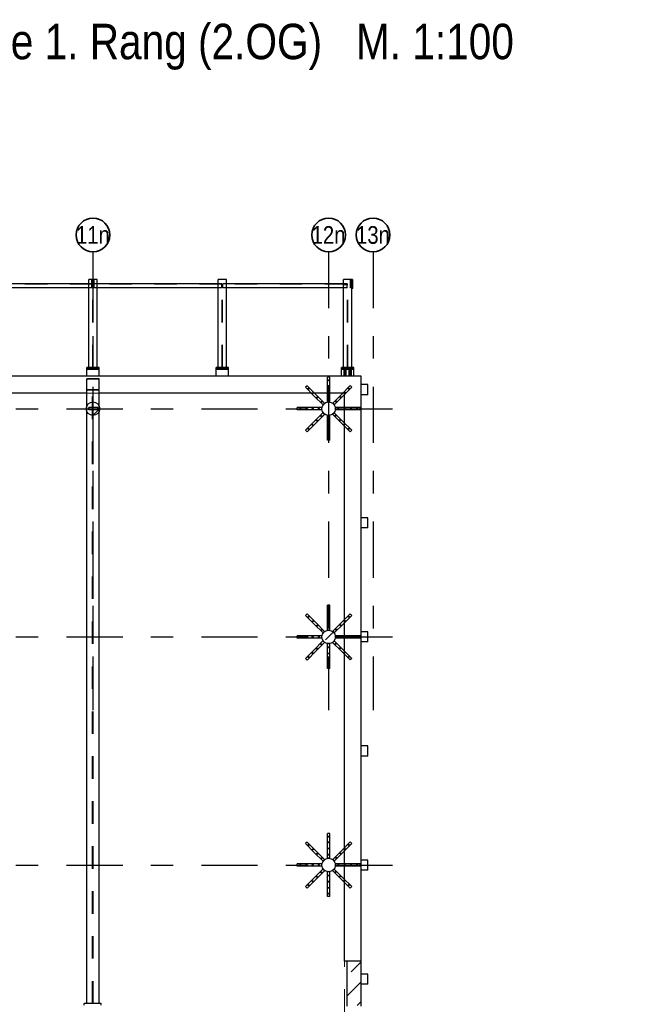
# Model space of a CAD drawing. Header units: millimetres. Extents: x -16 to 44.7, y 0 to 21.2.
# Tile 5 of 49: x -4.9 to -2.1, y 16.8 to 21.1. Entities that reach past the tile are written whole.
import ezdxf
from ezdxf.enums import TextEntityAlignment as Align

# ---------------------------------------------------------------- set-up
doc = ezdxf.new("R2010")
doc.units = ezdxf.units.MM
doc.linetypes.add('DASHDOTX2', pattern=[2, 1, -0.5, 0, -0.5])
doc.linetypes.add('HIDDEN', pattern=[0.375, 0.25, -0.125])
doc.layers.add('Achsen', color=7, linetype='Continuous', lineweight=20)
doc.styles.add('Arial Narrow', font='ARIALN.TTF')
pattern_1 = [(45, (0, 0), (-0.08838835, 0.08838835), [0.0625, -0.025]), (45, (-0.0442, 0.0442), (-0.08838835, 0.08838835), [])]

msp = doc.modelspace()

# ---------------------------------------------------------------- hatches: boundary and pattern name
at = {"lineweight": 13}
h = msp.add_hatch(dxfattribs=at)
h.set_pattern_fill('bB', color=6, scale=0.01, angle=45, style=0, pattern_type=2)
h.set_pattern_definition(pattern_1)
h.paths.add_polyline_path([(-4.538925, 19.413303), (-4.538935, 19.414076), (-4.538964, 19.414848), (-4.539014, 19.415619), (-4.539084, 19.416388), (-4.539173, 19.417155), (-4.539282, 19.41792), (-4.539411, 19.418682), (-4.539559, 19.41944), (-4.539727, 19.420194), (-4.539914, 19.420943), (-4.54012, 19.421688), (-4.540346, 19.422427), (-4.54059, 19.42316), (-4.540853, 19.423886), (-4.541135, 19.424605), (-4.541435, 19.425317), (-4.541754, 19.426021), (-4.54209, 19.426716), (-4.542444, 19.427403), (-4.542816, 19.42808), (-4.543205, 19.428747), (-4.543611, 19.429404), (-4.544034, 19.430051), (-4.544474, 19.430686), (-4.544929, 19.43131), (-4.545401, 19.431922), (-4.545888, 19.432521), (-4.546391, 19.433108), (-4.546908, 19.433682), (-4.54744, 19.434242), (-4.547986, 19.434788), (-4.548546, 19.43532), (-4.54912, 19.435837), (-4.549707, 19.43634), (-4.550306, 19.436827), (-4.550918, 19.437298), (-4.551542, 19.437754), (-4.552177, 19.438194), (-4.552824, 19.438617), (-4.553481, 19.439023), (-4.554148, 19.439412), (-4.554825, 19.439784), (-4.555512, 19.440138), (-4.556207, 19.440474), (-4.556911, 19.440793), (-4.557623, 19.441093), (-4.558342, 19.441375), (-4.559068, 19.441638), (-4.559801, 19.441882), (-4.56054, 19.442108), (-4.561284, 19.442314), (-4.562034, 19.442501), (-4.562788, 19.442669), (-4.563546, 19.442817), (-4.564308, 19.442946), (-4.565073, 19.443055), (-4.56584, 19.443144), (-4.566609, 19.443214), (-4.56738, 19.443264), (-4.568152, 19.443293), (-4.568925, 19.443303), (-4.569697, 19.443293), (-4.570469, 19.443264), (-4.57124, 19.443214), (-4.572009, 19.443144), (-4.572777, 19.443055), (-4.573541, 19.442946), (-4.574303, 19.442817), (-4.575061, 19.442669), (-4.575815, 19.442501), (-4.576565, 19.442314), (-4.577309, 19.442108), (-4.578048, 19.441882), (-4.578781, 19.441638), (-4.579507, 19.441375), (-4.580226, 19.441093), (-4.580938, 19.440793), (-4.581642, 19.440474), (-4.582337, 19.440138), (-4.583024, 19.439784), (-4.583701, 19.439412), (-4.584368, 19.439023), (-4.585025, 19.438617), (-4.585672, 19.438194), (-4.586307, 19.437754), (-4.586931, 19.437298), (-4.587543, 19.436827), (-4.588142, 19.43634), (-4.588729, 19.435837), (-4.589303, 19.43532), (-4.589863, 19.434788), (-4.590409, 19.434242), (-4.590941, 19.433682), (-4.591459, 19.433108), (-4.591961, 19.432521), (-4.592448, 19.431922), (-4.59292, 19.43131), (-4.593375, 19.430686), (-4.593815, 19.430051), (-4.594238, 19.429404), (-4.594644, 19.428747), (-4.595033, 19.42808), (-4.595405, 19.427403), (-4.595759, 19.426716), (-4.596096, 19.426021), (-4.596414, 19.425317), (-4.596714, 19.424605), (-4.596996, 19.423886), (-4.597259, 19.42316), (-4.597504, 19.422427), (-4.597729, 19.421688), (-4.597935, 19.420943), (-4.598123, 19.420194), (-4.59829, 19.41944), (-4.598439, 19.418682), (-4.598567, 19.41792), (-4.598676, 19.417155), (-4.598766, 19.416388), (-4.598835, 19.415619), (-4.598885, 19.414848), (-4.598915, 19.414076), (-4.598925, 19.413303), (-4.598915, 19.412531), (-4.598885, 19.411759), (-4.598835, 19.410988), (-4.598766, 19.410219), (-4.598676, 19.409451), (-4.598567, 19.408687), (-4.598439, 19.407925), (-4.59829, 19.407167), (-4.598123, 19.406413), (-4.597935, 19.405663), (-4.597729, 19.404919), (-4.597504, 19.40418), (-4.597259, 19.403447), (-4.596996, 19.402721), (-4.596714, 19.402001), (-4.596414, 19.40129), (-4.596096, 19.400586), (-4.595759, 19.39989), (-4.595405, 19.399204), (-4.595033, 19.398527), (-4.594644, 19.39786), (-4.594238, 19.397202), (-4.593815, 19.396556), (-4.593375, 19.395921), (-4.59292, 19.395297), (-4.592448, 19.394685), (-4.591961, 19.394086), (-4.591459, 19.393499), (-4.590941, 19.392925), (-4.590409, 19.392365), (-4.589863, 19.391819), (-4.589303, 19.391287), (-4.588729, 19.390769), (-4.588142, 19.390267), (-4.587543, 19.38978), (-4.586931, 19.389308), (-4.586307, 19.388852), (-4.585672, 19.388413), (-4.585025, 19.38799), (-4.584368, 19.387584), (-4.583701, 19.387195), (-4.583024, 19.386823), (-4.582337, 19.386469), (-4.581642, 19.386132), (-4.580938, 19.385814), (-4.580226, 19.385514), (-4.579507, 19.385232), (-4.578781, 19.384969), (-4.578048, 19.384724), (-4.577309, 19.384499), (-4.576565, 19.384292), (-4.575815, 19.384105), (-4.575061, 19.383938), (-4.574303, 19.383789), (-4.573541, 19.383661), (-4.572777, 19.383552), (-4.572009, 19.383462), (-4.57124, 19.383393), (-4.570469, 19.383343), (-4.569697, 19.383313), (-4.568925, 19.383303), (-4.568152, 19.383313), (-4.56738, 19.383343), (-4.566609, 19.383393), (-4.56584, 19.383462), (-4.565073, 19.383552), (-4.564308, 19.383661), (-4.563546, 19.383789), (-4.562788, 19.383938), (-4.562034, 19.384105), (-4.561284, 19.384292), (-4.56054, 19.384499), (-4.559801, 19.384724), (-4.559068, 19.384969), (-4.558342, 19.385232), (-4.557623, 19.385514), (-4.556911, 19.385814), (-4.556207, 19.386132), (-4.555512, 19.386469), (-4.554825, 19.386823), (-4.554148, 19.387195), (-4.553481, 19.387584), (-4.552824, 19.38799), (-4.552177, 19.388413), (-4.551542, 19.388852), (-4.550918, 19.389308), (-4.550306, 19.38978), (-4.549707, 19.390267), (-4.54912, 19.390769), (-4.548546, 19.391287), (-4.547986, 19.391819), (-4.54744, 19.392365), (-4.546908, 19.392925), (-4.546391, 19.393499), (-4.545888, 19.394086), (-4.545401, 19.394685), (-4.544929, 19.395297), (-4.544474, 19.395921), (-4.544034, 19.396556), (-4.543611, 19.397202), (-4.543205, 19.39786), (-4.542816, 19.398527), (-4.542444, 19.399204), (-4.54209, 19.39989), (-4.541754, 19.400586), (-4.541435, 19.40129), (-4.541135, 19.402001), (-4.540853, 19.402721), (-4.54059, 19.403447), (-4.540346, 19.40418), (-4.54012, 19.404919), (-4.539914, 19.405663), (-4.539727, 19.406413), (-4.539559, 19.407167), (-4.539411, 19.407925), (-4.539282, 19.408687), (-4.539173, 19.409451), (-4.539084, 19.410219), (-4.539014, 19.410988), (-4.538964, 19.411759), (-4.538935, 19.412531)])
h = msp.add_hatch(dxfattribs=at)
h.set_pattern_fill('bB', color=6, scale=0.01, angle=45, style=0, pattern_type=2)
h.set_pattern_definition(pattern_1)
h.paths.add_polyline_path([(-3.491436, 19.413303), (-3.491446, 19.414076), (-3.491475, 19.414848), (-3.491525, 19.415619), (-3.491595, 19.416388), (-3.491684, 19.417155), (-3.491793, 19.41792), (-3.491922, 19.418682), (-3.49207, 19.41944), (-3.492238, 19.420194), (-3.492425, 19.420943), (-3.492631, 19.421688), (-3.492857, 19.422427), (-3.493101, 19.42316), (-3.493364, 19.423886), (-3.493646, 19.424605), (-3.493946, 19.425317), (-3.494265, 19.426021), (-3.494601, 19.426716), (-3.494955, 19.427403), (-3.495327, 19.42808), (-3.495716, 19.428747), (-3.496122, 19.429404), (-3.496545, 19.430051), (-3.496985, 19.430686), (-3.49744, 19.43131), (-3.497912, 19.431922), (-3.498399, 19.432521), (-3.498902, 19.433108), (-3.499419, 19.433682), (-3.499951, 19.434242), (-3.500497, 19.434788), (-3.501057, 19.43532), (-3.501631, 19.435837), (-3.502218, 19.43634), (-3.502817, 19.436827), (-3.503429, 19.437298), (-3.504053, 19.437754), (-3.504688, 19.438194), (-3.505335, 19.438617), (-3.505992, 19.439023), (-3.506659, 19.439412), (-3.507336, 19.439784), (-3.508023, 19.440138), (-3.508718, 19.440474), (-3.509422, 19.440793), (-3.510134, 19.441093), (-3.510853, 19.441375), (-3.511579, 19.441638), (-3.512312, 19.441882), (-3.513051, 19.442108), (-3.513796, 19.442314), (-3.514545, 19.442501), (-3.515299, 19.442669), (-3.516057, 19.442817), (-3.516819, 19.442946), (-3.517584, 19.443055), (-3.518351, 19.443144), (-3.51912, 19.443214), (-3.519891, 19.443264), (-3.520663, 19.443293), (-3.521436, 19.443303), (-3.522208, 19.443293), (-3.52298, 19.443264), (-3.523751, 19.443214), (-3.52452, 19.443144), (-3.525288, 19.443055), (-3.526052, 19.442946), (-3.526814, 19.442817), (-3.527572, 19.442669), (-3.528326, 19.442501), (-3.529076, 19.442314), (-3.52982, 19.442108), (-3.530559, 19.441882), (-3.531292, 19.441638), (-3.532018, 19.441375), (-3.532737, 19.441093), (-3.533449, 19.440793), (-3.534153, 19.440474), (-3.534848, 19.440138), (-3.535535, 19.439784), (-3.536212, 19.439412), (-3.536879, 19.439023), (-3.537537, 19.438617), (-3.538183, 19.438194), (-3.538818, 19.437754), (-3.539442, 19.437298), (-3.540054, 19.436827), (-3.540653, 19.43634), (-3.54124, 19.435837), (-3.541814, 19.43532), (-3.542374, 19.434788), (-3.54292, 19.434242), (-3.543452, 19.433682), (-3.54397, 19.433108), (-3.544472, 19.432521), (-3.544959, 19.431922), (-3.545431, 19.43131), (-3.545886, 19.430686), (-3.546326, 19.430051), (-3.546749, 19.429404), (-3.547155, 19.428747), (-3.547544, 19.42808), (-3.547916, 19.427403), (-3.54827, 19.426716), (-3.548607, 19.426021), (-3.548925, 19.425317), (-3.549225, 19.424605), (-3.549507, 19.423886), (-3.54977, 19.42316), (-3.550015, 19.422427), (-3.55024, 19.421688), (-3.550446, 19.420943), (-3.550634, 19.420194), (-3.550801, 19.41944), (-3.55095, 19.418682), (-3.551078, 19.41792), (-3.551187, 19.417155), (-3.551277, 19.416388), (-3.551346, 19.415619), (-3.551396, 19.414848), (-3.551426, 19.414076), (-3.551436, 19.413303), (-3.551426, 19.412531), (-3.551396, 19.411759), (-3.551346, 19.410988), (-3.551277, 19.410219), (-3.551187, 19.409451), (-3.551078, 19.408687), (-3.55095, 19.407925), (-3.550801, 19.407167), (-3.550634, 19.406413), (-3.550446, 19.405663), (-3.55024, 19.404919), (-3.550015, 19.40418), (-3.54977, 19.403447), (-3.549507, 19.402721), (-3.549225, 19.402001), (-3.548925, 19.40129), (-3.548607, 19.400586), (-3.54827, 19.39989), (-3.547916, 19.399204), (-3.547544, 19.398527), (-3.547155, 19.39786), (-3.546749, 19.397202), (-3.546326, 19.396556), (-3.545886, 19.395921), (-3.545431, 19.395297), (-3.544959, 19.394685), (-3.544472, 19.394086), (-3.54397, 19.393499), (-3.543452, 19.392925), (-3.54292, 19.392365), (-3.542374, 19.391819), (-3.541814, 19.391287), (-3.54124, 19.390769), (-3.540653, 19.390267), (-3.540054, 19.38978), (-3.539442, 19.389308), (-3.538818, 19.388852), (-3.538183, 19.388413), (-3.537537, 19.38799), (-3.536879, 19.387584), (-3.536212, 19.387195), (-3.535535, 19.386823), (-3.534848, 19.386469), (-3.534153, 19.386132), (-3.533449, 19.385814), (-3.532737, 19.385514), (-3.532018, 19.385232), (-3.531292, 19.384969), (-3.530559, 19.384724), (-3.52982, 19.384499), (-3.529076, 19.384292), (-3.528326, 19.384105), (-3.527572, 19.383938), (-3.526814, 19.383789), (-3.526052, 19.383661), (-3.525288, 19.383552), (-3.52452, 19.383462), (-3.523751, 19.383393), (-3.52298, 19.383343), (-3.522208, 19.383313), (-3.521436, 19.383303), (-3.520663, 19.383313), (-3.519891, 19.383343), (-3.51912, 19.383393), (-3.518351, 19.383462), (-3.517584, 19.383552), (-3.516819, 19.383661), (-3.516057, 19.383789), (-3.515299, 19.383938), (-3.514545, 19.384105), (-3.513796, 19.384292), (-3.513051, 19.384499), (-3.512312, 19.384724), (-3.511579, 19.384969), (-3.510853, 19.385232), (-3.510134, 19.385514), (-3.509422, 19.385814), (-3.508718, 19.386132), (-3.508023, 19.386469), (-3.507336, 19.386823), (-3.506659, 19.387195), (-3.505992, 19.387584), (-3.505335, 19.38799), (-3.504688, 19.388413), (-3.504053, 19.388852), (-3.503429, 19.389308), (-3.502817, 19.38978), (-3.502218, 19.390267), (-3.501631, 19.390769), (-3.501057, 19.391287), (-3.500497, 19.391819), (-3.499951, 19.392365), (-3.499419, 19.392925), (-3.498902, 19.393499), (-3.498399, 19.394086), (-3.497912, 19.394685), (-3.49744, 19.395297), (-3.496985, 19.395921), (-3.496545, 19.396556), (-3.496122, 19.397202), (-3.495716, 19.39786), (-3.495327, 19.398527), (-3.494955, 19.399204), (-3.494601, 19.39989), (-3.494265, 19.400586), (-3.493946, 19.40129), (-3.493646, 19.402001), (-3.493364, 19.402721), (-3.493101, 19.403447), (-3.492857, 19.40418), (-3.492631, 19.404919), (-3.492425, 19.405663), (-3.492238, 19.406413), (-3.49207, 19.407167), (-3.491922, 19.407925), (-3.491793, 19.408687), (-3.491684, 19.409451), (-3.491595, 19.410219), (-3.491525, 19.410988), (-3.491475, 19.411759), (-3.491446, 19.412531)])
h = msp.add_hatch(dxfattribs=at)
h.set_pattern_fill('bB', color=6, scale=0.01, angle=45, style=0, pattern_type=2)
h.set_pattern_definition(pattern_1)
h.paths.add_polyline_path([(-3.491336, 18.398302), (-3.491346, 18.399074), (-3.491375, 18.399846), (-3.491425, 18.400617), (-3.491495, 18.401386), (-3.491584, 18.402154), (-3.491693, 18.402918), (-3.491822, 18.40368), (-3.49197, 18.404438), (-3.492138, 18.405192), (-3.492325, 18.405942), (-3.492531, 18.406686), (-3.492757, 18.407425), (-3.493001, 18.408158), (-3.493264, 18.408884), (-3.493546, 18.409604), (-3.493846, 18.410315), (-3.494165, 18.411019), (-3.494501, 18.411715), (-3.494855, 18.412401), (-3.495227, 18.413078), (-3.495616, 18.413746), (-3.496022, 18.414403), (-3.496445, 18.415049), (-3.496885, 18.415684), (-3.49734, 18.416308), (-3.497812, 18.41692), (-3.498299, 18.41752), (-3.498802, 18.418106), (-3.499319, 18.41868), (-3.499851, 18.41924), (-3.500397, 18.419786), (-3.500957, 18.420318), (-3.501531, 18.420836), (-3.502118, 18.421338), (-3.502717, 18.421825), (-3.503329, 18.422297), (-3.503953, 18.422753), (-3.504588, 18.423192), (-3.505235, 18.423615), (-3.505892, 18.424021), (-3.506559, 18.42441), (-3.507236, 18.424782), (-3.507923, 18.425136), (-3.508618, 18.425473), (-3.509322, 18.425791), (-3.510034, 18.426091), (-3.510753, 18.426373), (-3.511479, 18.426636), (-3.512212, 18.426881), (-3.512951, 18.427106), (-3.513696, 18.427313), (-3.514445, 18.4275), (-3.515199, 18.427667), (-3.515957, 18.427816), (-3.516719, 18.427944), (-3.517484, 18.428053), (-3.518251, 18.428143), (-3.51902, 18.428212), (-3.519791, 18.428262), (-3.520563, 18.428292), (-3.521336, 18.428302), (-3.522108, 18.428292), (-3.52288, 18.428262), (-3.523651, 18.428212), (-3.52442, 18.428143), (-3.525188, 18.428053), (-3.525952, 18.427944), (-3.526714, 18.427816), (-3.527472, 18.427667), (-3.528226, 18.4275), (-3.528976, 18.427313), (-3.52972, 18.427106), (-3.530459, 18.426881), (-3.531192, 18.426636), (-3.531918, 18.426373), (-3.532637, 18.426091), (-3.533349, 18.425791), (-3.534053, 18.425473), (-3.534748, 18.425136), (-3.535435, 18.424782), (-3.536112, 18.42441), (-3.536779, 18.424021), (-3.537437, 18.423615), (-3.538083, 18.423192), (-3.538718, 18.422753), (-3.539342, 18.422297), (-3.539954, 18.421825), (-3.540553, 18.421338), (-3.54114, 18.420836), (-3.541714, 18.420318), (-3.542274, 18.419786), (-3.54282, 18.41924), (-3.543352, 18.41868), (-3.54387, 18.418106), (-3.544372, 18.41752), (-3.544859, 18.41692), (-3.545331, 18.416308), (-3.545786, 18.415684), (-3.546226, 18.415049), (-3.546649, 18.414403), (-3.547055, 18.413746), (-3.547444, 18.413078), (-3.547816, 18.412401), (-3.54817, 18.411715), (-3.548507, 18.411019), (-3.548825, 18.410315), (-3.549125, 18.409604), (-3.549407, 18.408884), (-3.54967, 18.408158), (-3.549915, 18.407425), (-3.55014, 18.406686), (-3.550346, 18.405942), (-3.550534, 18.405192), (-3.550701, 18.404438), (-3.55085, 18.40368), (-3.550978, 18.402918), (-3.551087, 18.402154), (-3.551177, 18.401386), (-3.551246, 18.400617), (-3.551296, 18.399846), (-3.551326, 18.399074), (-3.551336, 18.398302), (-3.551326, 18.397529), (-3.551296, 18.396757), (-3.551246, 18.395986), (-3.551177, 18.395217), (-3.551087, 18.39445), (-3.550978, 18.393685), (-3.55085, 18.392923), (-3.550701, 18.392165), (-3.550534, 18.391411), (-3.550346, 18.390662), (-3.55014, 18.389917), (-3.549915, 18.389178), (-3.54967, 18.388445), (-3.549407, 18.387719), (-3.549125, 18.387), (-3.548825, 18.386288), (-3.548507, 18.385584), (-3.54817, 18.384889), (-3.547816, 18.384202), (-3.547444, 18.383525), (-3.547055, 18.382858), (-3.546649, 18.382201), (-3.546226, 18.381554), (-3.545786, 18.380919), (-3.545331, 18.380295), (-3.544859, 18.379683), (-3.544372, 18.379084), (-3.54387, 18.378497), (-3.543352, 18.377924), (-3.54282, 18.377363), (-3.542274, 18.376817), (-3.541714, 18.376285), (-3.54114, 18.375768), (-3.540553, 18.375265), (-3.539954, 18.374778), (-3.539342, 18.374307), (-3.538718, 18.373851), (-3.538083, 18.373411), (-3.537437, 18.372988), (-3.536779, 18.372582), (-3.536112, 18.372193), (-3.535435, 18.371821), (-3.534748, 18.371467), (-3.534053, 18.371131), (-3.533349, 18.370812), (-3.532637, 18.370512), (-3.531918, 18.37023), (-3.531192, 18.369967), (-3.530459, 18.369723), (-3.52972, 18.369497), (-3.528976, 18.369291), (-3.528226, 18.369104), (-3.527472, 18.368936), (-3.526714, 18.368788), (-3.525952, 18.368659), (-3.525188, 18.36855), (-3.52442, 18.368461), (-3.523651, 18.368391), (-3.52288, 18.368342), (-3.522108, 18.368312), (-3.521336, 18.368302), (-3.520563, 18.368312), (-3.519791, 18.368342), (-3.51902, 18.368391), (-3.518251, 18.368461), (-3.517484, 18.36855), (-3.516719, 18.368659), (-3.515957, 18.368788), (-3.515199, 18.368936), (-3.514445, 18.369104), (-3.513696, 18.369291), (-3.512951, 18.369497), (-3.512212, 18.369723), (-3.511479, 18.369967), (-3.510753, 18.37023), (-3.510034, 18.370512), (-3.509322, 18.370812), (-3.508618, 18.371131), (-3.507923, 18.371467), (-3.507236, 18.371821), (-3.506559, 18.372193), (-3.505892, 18.372582), (-3.505235, 18.372988), (-3.504588, 18.373411), (-3.503953, 18.373851), (-3.503329, 18.374307), (-3.502717, 18.374778), (-3.502118, 18.375265), (-3.501531, 18.375768), (-3.500957, 18.376285), (-3.500397, 18.376817), (-3.499851, 18.377363), (-3.499319, 18.377924), (-3.498802, 18.378497), (-3.498299, 18.379084), (-3.497812, 18.379683), (-3.49734, 18.380295), (-3.496885, 18.380919), (-3.496445, 18.381554), (-3.496022, 18.382201), (-3.495616, 18.382858), (-3.495227, 18.383525), (-3.494855, 18.384202), (-3.494501, 18.384889), (-3.494165, 18.385584), (-3.493846, 18.386288), (-3.493546, 18.387), (-3.493264, 18.387719), (-3.493001, 18.388445), (-3.492757, 18.389178), (-3.492531, 18.389917), (-3.492325, 18.390662), (-3.492138, 18.391411), (-3.49197, 18.392165), (-3.491822, 18.392923), (-3.491693, 18.393685), (-3.491584, 18.39445), (-3.491495, 18.395217), (-3.491425, 18.395986), (-3.491375, 18.396757), (-3.491346, 18.397529)])
h = msp.add_hatch(dxfattribs=at)
h.set_pattern_fill('bB', color=6, scale=0.01, angle=45, style=0, pattern_type=2)
h.set_pattern_definition(pattern_1)
h.paths.add_polyline_path([(-3.491336, 17.3833), (-3.491346, 17.384073), (-3.491375, 17.384845), (-3.491425, 17.385615), (-3.491495, 17.386385), (-3.491584, 17.387152), (-3.491693, 17.387917), (-3.491822, 17.388679), (-3.49197, 17.389437), (-3.492138, 17.390191), (-3.492325, 17.39094), (-3.492531, 17.391685), (-3.492757, 17.392424), (-3.493001, 17.393156), (-3.493264, 17.393883), (-3.493546, 17.394602), (-3.493846, 17.395314), (-3.494165, 17.396018), (-3.494501, 17.396713), (-3.494855, 17.397399), (-3.495227, 17.398077), (-3.495616, 17.398744), (-3.496022, 17.399401), (-3.496445, 17.400047), (-3.496885, 17.400683), (-3.49734, 17.401307), (-3.497812, 17.401918), (-3.498299, 17.402518), (-3.498802, 17.403105), (-3.499319, 17.403678), (-3.499851, 17.404238), (-3.500397, 17.404785), (-3.500957, 17.405317), (-3.501531, 17.405834), (-3.502118, 17.406337), (-3.502717, 17.406824), (-3.503329, 17.407295), (-3.503953, 17.407751), (-3.504588, 17.40819), (-3.505235, 17.408613), (-3.505892, 17.40902), (-3.506559, 17.409409), (-3.507236, 17.409781), (-3.507923, 17.410135), (-3.508618, 17.410471), (-3.509322, 17.41079), (-3.510034, 17.41109), (-3.510753, 17.411372), (-3.511479, 17.411635), (-3.512212, 17.411879), (-3.512951, 17.412105), (-3.513696, 17.412311), (-3.514445, 17.412498), (-3.515199, 17.412666), (-3.515957, 17.412814), (-3.516719, 17.412943), (-3.517484, 17.413052), (-3.518251, 17.413141), (-3.51902, 17.413211), (-3.519791, 17.41326), (-3.520563, 17.41329), (-3.521336, 17.4133), (-3.522108, 17.41329), (-3.52288, 17.41326), (-3.523651, 17.413211), (-3.52442, 17.413141), (-3.525188, 17.413052), (-3.525952, 17.412943), (-3.526714, 17.412814), (-3.527472, 17.412666), (-3.528226, 17.412498), (-3.528976, 17.412311), (-3.52972, 17.412105), (-3.530459, 17.411879), (-3.531192, 17.411635), (-3.531918, 17.411372), (-3.532637, 17.41109), (-3.533349, 17.41079), (-3.534053, 17.410471), (-3.534748, 17.410135), (-3.535435, 17.409781), (-3.536112, 17.409409), (-3.536779, 17.40902), (-3.537437, 17.408613), (-3.538083, 17.40819), (-3.538718, 17.407751), (-3.539342, 17.407295), (-3.539954, 17.406824), (-3.540553, 17.406337), (-3.54114, 17.405834), (-3.541714, 17.405317), (-3.542274, 17.404785), (-3.54282, 17.404238), (-3.543352, 17.403678), (-3.54387, 17.403105), (-3.544372, 17.402518), (-3.544859, 17.401918), (-3.545331, 17.401307), (-3.545786, 17.400683), (-3.546226, 17.400047), (-3.546649, 17.399401), (-3.547055, 17.398744), (-3.547444, 17.398077), (-3.547816, 17.397399), (-3.54817, 17.396713), (-3.548507, 17.396018), (-3.548825, 17.395314), (-3.549125, 17.394602), (-3.549407, 17.393883), (-3.54967, 17.393156), (-3.549915, 17.392424), (-3.55014, 17.391685), (-3.550346, 17.39094), (-3.550534, 17.390191), (-3.550701, 17.389437), (-3.55085, 17.388679), (-3.550978, 17.387917), (-3.551087, 17.387152), (-3.551177, 17.386385), (-3.551246, 17.385615), (-3.551296, 17.384845), (-3.551326, 17.384073), (-3.551336, 17.3833), (-3.551326, 17.382528), (-3.551296, 17.381756), (-3.551246, 17.380985), (-3.551177, 17.380216), (-3.551087, 17.379448), (-3.550978, 17.378683), (-3.55085, 17.377922), (-3.550701, 17.377164), (-3.550534, 17.37641), (-3.550346, 17.37566), (-3.55014, 17.374916), (-3.549915, 17.374177), (-3.54967, 17.373444), (-3.549407, 17.372718), (-3.549125, 17.371998), (-3.548825, 17.371287), (-3.548507, 17.370583), (-3.54817, 17.369887), (-3.547816, 17.369201), (-3.547444, 17.368524), (-3.547055, 17.367856), (-3.546649, 17.367199), (-3.546226, 17.366553), (-3.545786, 17.365918), (-3.545331, 17.365294), (-3.544859, 17.364682), (-3.544372, 17.364082), (-3.54387, 17.363496), (-3.543352, 17.362922), (-3.54282, 17.362362), (-3.542274, 17.361816), (-3.541714, 17.361284), (-3.54114, 17.360766), (-3.540553, 17.360264), (-3.539954, 17.359777), (-3.539342, 17.359305), (-3.538718, 17.358849), (-3.538083, 17.35841), (-3.537437, 17.357987), (-3.536779, 17.357581), (-3.536112, 17.357192), (-3.535435, 17.35682), (-3.534748, 17.356466), (-3.534053, 17.356129), (-3.533349, 17.355811), (-3.532637, 17.35551), (-3.531918, 17.355229), (-3.531192, 17.354965), (-3.530459, 17.354721), (-3.52972, 17.354496), (-3.528976, 17.354289), (-3.528226, 17.354102), (-3.527472, 17.353935), (-3.526714, 17.353786), (-3.525952, 17.353658), (-3.525188, 17.353548), (-3.52442, 17.353459), (-3.523651, 17.35339), (-3.52288, 17.35334), (-3.522108, 17.35331), (-3.521336, 17.3533), (-3.520563, 17.35331), (-3.519791, 17.35334), (-3.51902, 17.35339), (-3.518251, 17.353459), (-3.517484, 17.353548), (-3.516719, 17.353658), (-3.515957, 17.353786), (-3.515199, 17.353935), (-3.514445, 17.354102), (-3.513696, 17.354289), (-3.512951, 17.354496), (-3.512212, 17.354721), (-3.511479, 17.354965), (-3.510753, 17.355229), (-3.510034, 17.35551), (-3.509322, 17.355811), (-3.508618, 17.356129), (-3.507923, 17.356466), (-3.507236, 17.35682), (-3.506559, 17.357192), (-3.505892, 17.357581), (-3.505235, 17.357987), (-3.504588, 17.35841), (-3.503953, 17.358849), (-3.503329, 17.359305), (-3.502717, 17.359777), (-3.502118, 17.360264), (-3.501531, 17.360766), (-3.500957, 17.361284), (-3.500397, 17.361816), (-3.499851, 17.362362), (-3.499319, 17.362922), (-3.498802, 17.363496), (-3.498299, 17.364082), (-3.497812, 17.364682), (-3.49734, 17.365294), (-3.496885, 17.365918), (-3.496445, 17.366553), (-3.496022, 17.367199), (-3.495616, 17.367856), (-3.495227, 17.368524), (-3.494855, 17.369201), (-3.494501, 17.369887), (-3.494165, 17.370583), (-3.493846, 17.371287), (-3.493546, 17.371998), (-3.493264, 17.372718), (-3.493001, 17.373444), (-3.492757, 17.374177), (-3.492531, 17.374916), (-3.492325, 17.37566), (-3.492138, 17.37641), (-3.49197, 17.377164), (-3.491822, 17.377922), (-3.491693, 17.378683), (-3.491584, 17.379448), (-3.491495, 17.380216), (-3.491425, 17.380985), (-3.491375, 17.381756), (-3.491346, 17.382528)])
h = msp.add_hatch(dxfattribs=at)
h.set_pattern_fill('bB', color=6, scale=0.01, angle=45, style=0, pattern_type=2)
h.set_pattern_definition(pattern_1)
h.paths.add_polyline_path([(-3.376352, 16.955809), (-3.376352, 16.755809), (-3.438852, 16.755809), (-3.438852, 16.955809)])

# ---------------------------------------------------------------- linework, layer by layer
at = {"color": 3, "linetype": 'HIDDEN', "lineweight": 25, "ltscale": 0.25}
for p, q in [((-4.569812, 19.597054), (-4.569812, 19.988267)), ((-4.568037, 19.597054), (-4.568037, 19.988267)), ((-3.994812, 19.597054), (-3.994812, 19.988267)), ((-3.993037, 19.597054), (-3.993037, 19.988267)), ((-3.437229, 19.597054), (-3.437229, 19.988267)), ((-3.435454, 19.597054), (-3.435454, 19.988267)), ((-4.571062, 19.967392), (-5.141812, 19.967392)), ((-4.571062, 19.969517), (-4.587675, 19.969517)), ((-4.574587, 19.950767), (-4.587675, 19.950767)), ((-4.572087, 19.971142), (-4.574587, 19.971142)), ((-4.572087, 19.967892), (-4.574587, 19.967892)), ((-4.571062, 19.950767), (-4.572087, 19.950767)), ((-4.571062, 19.950767), (-4.571062, 19.969517)), ((-4.566787, 19.950767), (-4.566787, 19.969517)), ((-4.550175, 19.969517), (-4.566787, 19.969517)), ((-3.996062, 19.967392), (-4.566787, 19.967392)), ((-4.565587, 19.950767), (-4.566787, 19.950767)), ((-4.563087, 19.971142), (-4.565587, 19.971142)), ((-4.563087, 19.967892), (-4.565587, 19.967892)), ((-4.550175, 19.950767), (-4.563087, 19.950767)), ((-3.996062, 19.969517), (-4.012675, 19.969517)), ((-3.996062, 19.950767), (-4.012675, 19.950767)), ((-3.996062, 19.950767), (-3.996062, 19.969517)), ((-3.991787, 19.950767), (-3.991787, 19.969517)), ((-3.975175, 19.969517), (-3.991787, 19.969517)), ((-3.438479, 19.967392), (-3.991787, 19.967392)), ((-3.975175, 19.950767), (-3.991787, 19.950767)), ((-3.438479, 19.969517), (-3.455091, 19.969517)), ((-3.438479, 19.950767), (-3.455091, 19.950767)), ((-3.452324, 19.964892), (-3.452324, 19.967392)), ((-3.437324, 19.964892), (-3.452324, 19.964892)), ((-3.447199, 19.964892), (-3.447199, 19.967392)), ((-3.442449, 19.964892), (-3.442449, 19.967392)), ((-3.438479, 19.950767), (-3.438479, 19.969517)), ((-3.437324, 19.967392), (-3.438479, 19.967392)), ((-3.437324, 19.964892), (-3.437324, 19.967392)), ((-3.422087, 19.971142), (-3.424587, 19.971142)), ((-3.422087, 19.967892), (-3.424587, 19.967892)), ((-3.413091, 19.971142), (-3.415591, 19.971142)), ((-3.413091, 19.967892), (-3.415591, 19.967892)), ((-4.569812, 19.597054), (-4.587675, 19.597054)), ((-4.550175, 19.597054), (-4.568037, 19.597054)), ((-3.994812, 19.597054), (-4.012675, 19.597054)), ((-3.975175, 19.597054), (-3.993037, 19.597054)), ((-3.437229, 19.597054), (-3.455091, 19.597054)), ((-3.452717, 19.592054), (-3.452717, 19.597054)), ((-3.452717, 19.590804), (-3.452717, 19.592054)), ((-3.452565, 19.590804), (-3.452717, 19.590804)), ((-3.452592, 19.588303), (-3.452592, 19.590804)), ((-3.452592, 19.563304), (-3.452592, 19.588303)), ((-3.452131, 19.590804), (-3.452565, 19.590804)), ((-3.451483, 19.590804), (-3.452131, 19.590804)), ((-3.450715, 19.590804), (-3.451483, 19.590804)), ((-3.449952, 19.590804), (-3.450715, 19.590804)), ((-3.449303, 19.590804), (-3.449952, 19.590804)), ((-3.448869, 19.590804), (-3.449303, 19.590804)), ((-3.448717, 19.590804), (-3.448869, 19.590804)), ((-3.448842, 19.588303), (-3.448842, 19.590804)), ((-3.448842, 19.563304), (-3.448842, 19.588303)), ((-3.448717, 19.592054), (-3.448717, 19.597054)), ((-3.448717, 19.590804), (-3.448717, 19.592054)), ((-3.447091, 19.592054), (-3.447091, 19.597054)), ((-3.446966, 19.563304), (-3.446966, 19.588303)), ((-3.443216, 19.563304), (-3.443216, 19.588303)), ((-3.443091, 19.592054), (-3.443091, 19.597054)), ((-3.417591, 19.597054), (-3.435454, 19.597054)), ((-3.429612, 19.592054), (-3.429612, 19.597054)), ((-3.429487, 19.563304), (-3.429487, 19.588303)), ((-3.425737, 19.563304), (-3.425737, 19.588303)), ((-3.425612, 19.592054), (-3.425612, 19.597054)), ((-3.423967, 19.592054), (-3.423967, 19.597054)), ((-3.423967, 19.590804), (-3.423967, 19.592054)), ((-3.423815, 19.590804), (-3.423967, 19.590804)), ((-3.423842, 19.588303), (-3.423842, 19.590804)), ((-3.423842, 19.563304), (-3.423842, 19.588303)), ((-3.423381, 19.590804), (-3.423815, 19.590804)), ((-3.422733, 19.590804), (-3.423381, 19.590804)), ((-3.421965, 19.590804), (-3.422733, 19.590804)), ((-3.421202, 19.590804), (-3.421965, 19.590804)), ((-3.420553, 19.590804), (-3.421202, 19.590804)), ((-3.420119, 19.590804), (-3.420553, 19.590804)), ((-3.419967, 19.590804), (-3.420119, 19.590804)), ((-3.420092, 19.588303), (-3.420092, 19.590804)), ((-3.420092, 19.563304), (-3.420092, 19.588303)), ((-3.419967, 19.592054), (-3.419967, 19.597054)), ((-3.419967, 19.590804), (-3.419967, 19.592054)), ((-4.570538, 19.54422), (-4.596538, 19.54422)), ((-4.570538, 16.767059), (-4.570538, 19.54422)), ((-4.567538, 16.767059), (-4.567538, 19.54422)), ((-4.541538, 19.54422), (-4.567538, 19.54422)), ((-3.526336, 19.498803), (-3.526336, 19.553803)), ((-3.516336, 19.553803), (-3.526336, 19.553803)), ((-3.516336, 19.498803), (-3.516336, 19.553803)), ((-3.452449, 19.563304), (-3.452592, 19.563304)), ((-3.452592, 19.563304), (-3.45245, 19.563304)), ((-3.452044, 19.563304), (-3.45245, 19.563304)), ((-3.452449, 19.563305), (-3.452042, 19.563305)), ((-3.452044, 19.563304), (-3.451436, 19.563304)), ((-3.451433, 19.563304), (-3.452042, 19.563304)), ((-3.450715, 19.563304), (-3.451436, 19.563304)), ((-3.450715, 19.563304), (-3.451433, 19.563304)), ((-3.450001, 19.563304), (-3.450715, 19.563304)), ((-3.449998, 19.563304), (-3.450715, 19.563304)), ((-3.449393, 19.563304), (-3.450001, 19.563304)), ((-3.449998, 19.563304), (-3.44939, 19.563304)), ((-3.449393, 19.563305), (-3.448986, 19.563305)), ((-3.448984, 19.563304), (-3.44939, 19.563304)), ((-3.448842, 19.563304), (-3.448986, 19.563304)), ((-3.448984, 19.563305), (-3.448842, 19.563305)), ((-3.446966, 19.563305), (-3.446824, 19.563305)), ((-3.446823, 19.563304), (-3.446966, 19.563304)), ((-3.446418, 19.563304), (-3.446824, 19.563304)), ((-3.446823, 19.563305), (-3.446416, 19.563305)), ((-3.446418, 19.563304), (-3.44581, 19.563304)), ((-3.445807, 19.563304), (-3.446416, 19.563304)), ((-3.445089, 19.563304), (-3.44581, 19.563304)), ((-3.445089, 19.563304), (-3.445807, 19.563304)), ((-3.444375, 19.563304), (-3.445089, 19.563304)), ((-3.444372, 19.563304), (-3.445089, 19.563304)), ((-3.443767, 19.563304), (-3.444375, 19.563304)), ((-3.444372, 19.563304), (-3.443764, 19.563304)), ((-3.443767, 19.563305), (-3.44336, 19.563305)), ((-3.443358, 19.563304), (-3.443764, 19.563304)), ((-3.443216, 19.563304), (-3.44336, 19.563304)), ((-3.443358, 19.563305), (-3.443216, 19.563305)), ((-3.429487, 19.563306), (-3.429345, 19.563306)), ((-3.429343, 19.563303), (-3.429487, 19.563303)), ((-3.428939, 19.563304), (-3.429345, 19.563304)), ((-3.429343, 19.563305), (-3.428936, 19.563305)), ((-3.428939, 19.563305), (-3.428331, 19.563305)), ((-3.428327, 19.563304), (-3.428936, 19.563304)), ((-3.42761, 19.563304), (-3.428331, 19.563304)), ((-3.42761, 19.563304), (-3.428327, 19.563304)), ((-3.426896, 19.563304), (-3.42761, 19.563304)), ((-3.426892, 19.563304), (-3.42761, 19.563304)), ((-3.426287, 19.563304), (-3.426896, 19.563304)), ((-3.426892, 19.563305), (-3.426285, 19.563305)), ((-3.426287, 19.563304), (-3.42588, 19.563304)), ((-3.425879, 19.563304), (-3.426285, 19.563304)), ((-3.425737, 19.563303), (-3.42588, 19.563303)), ((-3.425879, 19.563306), (-3.425737, 19.563306)), ((-3.423842, 19.563306), (-3.4237, 19.563306)), ((-3.423699, 19.563303), (-3.423842, 19.563303)), ((-3.423294, 19.563304), (-3.4237, 19.563304)), ((-3.423699, 19.563304), (-3.423292, 19.563304)), ((-3.423294, 19.563305), (-3.422686, 19.563305)), ((-3.422683, 19.563304), (-3.423292, 19.563304)), ((-3.421965, 19.563304), (-3.422686, 19.563304)), ((-3.421965, 19.563304), (-3.422683, 19.563304)), ((-3.421251, 19.563304), (-3.421965, 19.563304)), ((-3.421248, 19.563304), (-3.421965, 19.563304)), ((-3.420643, 19.563304), (-3.421251, 19.563304)), ((-3.421248, 19.563305), (-3.42064, 19.563305)), ((-3.420643, 19.563304), (-3.420236, 19.563304)), ((-3.420234, 19.563304), (-3.42064, 19.563304)), ((-3.420092, 19.563302), (-3.420236, 19.563302)), ((-3.420234, 19.563307), (-3.420092, 19.563307)), ((-4.570538, 19.497387), (-4.596538, 19.497387)), ((-4.541538, 19.495804), (-4.596538, 19.495804)), ((-4.541538, 19.497387), (-4.567538, 19.497387)), ((-3.616795, 19.515834), (-3.623866, 19.508763)), ((-3.623866, 19.508763), (-3.584975, 19.469872)), ((-3.616795, 19.515834), (-3.577904, 19.476943)), ((-3.526336, 19.443803), (-3.526336, 19.498803)), ((-3.516336, 19.443803), (-3.516336, 19.498803)), ((-3.425523, 19.516187), (-3.464414, 19.477296)), ((-3.418452, 19.509116), (-3.457342, 19.470225)), ((-3.425523, 19.516187), (-3.418452, 19.509116)), ((-3.584975, 19.469872), (-3.546084, 19.430981)), ((-3.577904, 19.476943), (-3.539013, 19.438052)), ((-3.464414, 19.477296), (-3.503304, 19.438406)), ((-3.457342, 19.470225), (-3.496233, 19.431335)), ((-4.596538, 19.40163), (-4.596538, 19.424976)), ((-4.587315, 19.408303), (-4.587315, 19.418303)), ((-4.547315, 19.418303), (-4.587315, 19.418303)), ((-4.547315, 19.408303), (-4.587315, 19.408303)), ((-4.547315, 19.408303), (-4.547315, 19.418303)), ((-4.541538, 19.401206), (-4.541538, 19.425401)), ((-3.661336, 19.408303), (-3.661336, 19.418303)), ((-3.606336, 19.418303), (-3.661336, 19.418303)), ((-3.606336, 19.408303), (-3.661336, 19.408303)), ((-3.551336, 19.418303), (-3.606336, 19.418303)), ((-3.551336, 19.408303), (-3.606336, 19.408303)), ((-3.551336, 19.408303), (-3.551336, 19.418303)), ((-3.539013, 19.438052), (-3.546084, 19.430981)), ((-3.516336, 19.443803), (-3.526336, 19.443803)), ((-3.503304, 19.438406), (-3.496233, 19.431335)), ((-3.491336, 19.408303), (-3.491336, 19.418303)), ((-3.436336, 19.418303), (-3.491336, 19.418303)), ((-3.436336, 19.408303), (-3.491336, 19.408303)), ((-3.381336, 19.418303), (-3.436336, 19.418303)), ((-3.381336, 19.408303), (-3.436336, 19.408303)), ((-3.381336, 19.408303), (-3.381336, 19.418303)), ((-3.546438, 19.395272), (-3.585329, 19.356381)), ((-3.539367, 19.388201), (-3.578258, 19.34931)), ((-3.546438, 19.395272), (-3.539367, 19.388201)), ((-3.526336, 19.327803), (-3.526336, 19.382803)), ((-3.516336, 19.382803), (-3.526336, 19.382803)), ((-3.516336, 19.327803), (-3.516336, 19.382803)), ((-3.496587, 19.395626), (-3.503658, 19.388555)), ((-3.503658, 19.388555), (-3.464767, 19.349664)), ((-3.496587, 19.395626), (-3.457696, 19.356735)), ((-3.585329, 19.356381), (-3.62422, 19.31749)), ((-3.62422, 19.31749), (-3.617149, 19.310419)), ((-3.578258, 19.34931), (-3.617149, 19.310419)), ((-3.526336, 19.272803), (-3.526336, 19.327803)), ((-3.516336, 19.272803), (-3.516336, 19.327803)), ((-3.464767, 19.349664), (-3.425876, 19.310773)), ((-3.457696, 19.356735), (-3.418805, 19.317844)), ((-3.418805, 19.317844), (-3.425876, 19.310773)), ((-3.516336, 19.272803), (-3.526336, 19.272803)), ((-3.526336, 18.483802), (-3.526336, 18.538802)), ((-3.516336, 18.538802), (-3.526336, 18.538802)), ((-3.516336, 18.483802), (-3.516336, 18.538802)), ((-3.616795, 18.500832), (-3.623866, 18.493761)), ((-3.623866, 18.493761), (-3.584975, 18.45487)), ((-3.616795, 18.500832), (-3.577904, 18.461941)), ((-3.526336, 18.428802), (-3.526336, 18.483802)), ((-3.516336, 18.428802), (-3.516336, 18.483802)), ((-3.425523, 18.501186), (-3.464414, 18.462295)), ((-3.418452, 18.494115), (-3.457342, 18.455224)), ((-3.425523, 18.501186), (-3.418452, 18.494115)), ((-3.584975, 18.45487), (-3.546084, 18.415979)), ((-3.577904, 18.461941), (-3.539013, 18.42305)), ((-3.464414, 18.462295), (-3.503304, 18.423404)), ((-3.457342, 18.455224), (-3.496233, 18.416333)), ((-3.661336, 18.393302), (-3.661336, 18.403302)), ((-3.606336, 18.403302), (-3.661336, 18.403302)), ((-3.551336, 18.403302), (-3.606336, 18.403302)), ((-3.551336, 18.393302), (-3.551336, 18.403302)), ((-3.539013, 18.42305), (-3.546084, 18.415979)), ((-3.516336, 18.428802), (-3.526336, 18.428802)), ((-3.503304, 18.423404), (-3.496233, 18.416333)), ((-3.491336, 18.393302), (-3.491336, 18.403302)), ((-3.436336, 18.403302), (-3.491336, 18.403302)), ((-3.381336, 18.403302), (-3.436336, 18.403302)), ((-3.381336, 18.393302), (-3.381336, 18.403302)), ((-3.606336, 18.393302), (-3.661336, 18.393302)), ((-3.551336, 18.393302), (-3.606336, 18.393302)), ((-3.546438, 18.380271), (-3.585329, 18.34138)), ((-3.539367, 18.373199), (-3.578258, 18.334309)), ((-3.546438, 18.380271), (-3.539367, 18.373199)), ((-3.526336, 18.312802), (-3.526336, 18.367802)), ((-3.516336, 18.367802), (-3.526336, 18.367802)), ((-3.516336, 18.312802), (-3.516336, 18.367802)), ((-3.496587, 18.380624), (-3.503658, 18.373553)), ((-3.503658, 18.373553), (-3.464767, 18.334662)), ((-3.496587, 18.380624), (-3.457696, 18.341733)), ((-3.436336, 18.393302), (-3.491336, 18.393302)), ((-3.381336, 18.393302), (-3.436336, 18.393302)), ((-3.585329, 18.34138), (-3.62422, 18.302489)), ((-3.578258, 18.334309), (-3.617149, 18.295418)), ((-3.526336, 18.257802), (-3.526336, 18.312802)), ((-3.516336, 18.257802), (-3.516336, 18.312802)), ((-3.464767, 18.334662), (-3.425876, 18.295771)), ((-3.457696, 18.341733), (-3.418805, 18.302842)), ((-3.62422, 18.302489), (-3.617149, 18.295418)), ((-3.418805, 18.302842), (-3.425876, 18.295771)), ((-3.516336, 18.257802), (-3.526336, 18.257802)), ((-3.526336, 17.4688), (-3.526336, 17.5238)), ((-3.516336, 17.5238), (-3.526336, 17.5238)), ((-3.516336, 17.4688), (-3.516336, 17.5238)), ((-3.616795, 17.485831), (-3.623866, 17.47876)), ((-3.623866, 17.47876), (-3.584975, 17.439869)), ((-3.616795, 17.485831), (-3.577904, 17.44694)), ((-3.425523, 17.486184), (-3.464414, 17.447293)), ((-3.418452, 17.479113), (-3.457342, 17.440222)), ((-3.425523, 17.486184), (-3.418452, 17.479113)), ((-3.584975, 17.439869), (-3.546084, 17.400978)), ((-3.577904, 17.44694), (-3.539013, 17.408049)), ((-3.526336, 17.4138), (-3.526336, 17.4688)), ((-3.516336, 17.4138), (-3.516336, 17.4688)), ((-3.464414, 17.447293), (-3.503304, 17.408402)), ((-3.457342, 17.440222), (-3.496233, 17.401331)), ((-3.539013, 17.408049), (-3.546084, 17.400978)), ((-3.516336, 17.4138), (-3.526336, 17.4138)), ((-3.503304, 17.408402), (-3.496233, 17.401331)), ((-3.661336, 17.3783), (-3.661336, 17.3883)), ((-3.606336, 17.3883), (-3.661336, 17.3883)), ((-3.606336, 17.3783), (-3.661336, 17.3783)), ((-3.551336, 17.3883), (-3.606336, 17.3883)), ((-3.551336, 17.3783), (-3.606336, 17.3783)), ((-3.546438, 17.365269), (-3.585329, 17.326378)), ((-3.539367, 17.358198), (-3.578258, 17.319307)), ((-3.551336, 17.3783), (-3.551336, 17.3883)), ((-3.546438, 17.365269), (-3.539367, 17.358198)), ((-3.526336, 17.2978), (-3.526336, 17.3528)), ((-3.516336, 17.3528), (-3.526336, 17.3528)), ((-3.516336, 17.2978), (-3.516336, 17.3528)), ((-3.496587, 17.365623), (-3.503658, 17.358551)), ((-3.503658, 17.358551), (-3.464767, 17.319661)), ((-3.496587, 17.365623), (-3.457696, 17.326732)), ((-3.491336, 17.3783), (-3.491336, 17.3883)), ((-3.436336, 17.3883), (-3.491336, 17.3883)), ((-3.436336, 17.3783), (-3.491336, 17.3783)), ((-3.381336, 17.3883), (-3.436336, 17.3883)), ((-3.381336, 17.3783), (-3.436336, 17.3783)), ((-3.381336, 17.3783), (-3.381336, 17.3883)), ((-3.585329, 17.326378), (-3.62422, 17.287487)), ((-3.578258, 17.319307), (-3.617149, 17.280416)), ((-3.464767, 17.319661), (-3.425876, 17.28077)), ((-3.457696, 17.326732), (-3.418805, 17.287841)), ((-3.62422, 17.287487), (-3.617149, 17.280416)), ((-3.526336, 17.2428), (-3.526336, 17.2978)), ((-3.516336, 17.2428), (-3.516336, 17.2978)), ((-3.418805, 17.287841), (-3.425876, 17.28077)), ((-3.516336, 17.2428), (-3.526336, 17.2428))]:
    msp.add_line(p, q, dxfattribs=at)
at = {"color": 5, "linetype": 'HIDDEN', "lineweight": 18, "ltscale": 0.25}
for p, q in [((-4.541538, 19.483303), (-4.596538, 19.483303)), ((-3.451352, 15.330803), (-3.451352, 16.955809))]:
    msp.add_line(p, q, dxfattribs=at)
at = {"color": 3, "linetype": 'Continuous', "lineweight": 25}
for p, q in [((-3.438852, 16.755809), (-3.438852, 16.955809)), ((-3.376352, 16.955809), (-3.438852, 16.955809)), ((-3.376352, 16.755809), (-3.376352, 16.955809))]:
    msp.add_line(p, q, dxfattribs=at)
at = {"color": 3, "linetype": 'HIDDEN', "lineweight": 25, "ltscale": 0.25}
for centre in [(-3.521336, 19.540053), (-3.610608, 19.502576), (-3.521336, 19.514553), (-3.43171, 19.502929), (-3.591162, 19.48313), (-3.571717, 19.463685), (-3.521336, 19.487053), (-3.521336, 19.459553), (-3.488632, 19.446007), (-3.469187, 19.465452), (-3.449741, 19.484898), (-3.647586, 19.413303), (-3.620086, 19.413303), (-3.592586, 19.413303), (-3.565086, 19.413303), (-3.552272, 19.444239), (-3.477586, 19.413303), (-3.450086, 19.413303), (-3.422586, 19.413303), (-3.395086, 19.413303), (-3.573485, 19.361154), (-3.554039, 19.3806), (-3.521336, 19.367053), (-3.4904, 19.382367), (-3.470954, 19.362922), (-3.610961, 19.323678), (-3.59293, 19.341709), (-3.521336, 19.339553), (-3.451509, 19.343477), (-3.432063, 19.324031), (-3.521336, 19.312053), (-3.521336, 19.286553), (-3.610608, 18.487574), (-3.521336, 18.525052), (-3.521336, 18.499552), (-3.43171, 18.487928), (-3.591162, 18.468129), (-3.571717, 18.448683), (-3.521336, 18.472052), (-3.521336, 18.444552), (-3.469187, 18.450451), (-3.449741, 18.469896), (-3.647586, 18.398302), (-3.620086, 18.398302), (-3.592586, 18.398302), (-3.565086, 18.398302), (-3.552272, 18.429238), (-3.488632, 18.431005), (-3.477586, 18.398302), (-3.450086, 18.398302), (-3.422586, 18.398302), (-3.395086, 18.398302), (-3.554039, 18.365598), (-3.521336, 18.352052), (-3.4904, 18.367366), (-3.610961, 18.308676), (-3.59293, 18.326707), (-3.573485, 18.346153), (-3.521336, 18.324552), (-3.470954, 18.34792), (-3.451509, 18.328475), (-3.432063, 18.30903), (-3.521336, 18.297052), (-3.521336, 18.271552), (-3.521336, 17.51005), (-3.521336, 17.48455), (-3.610608, 17.472572), (-3.591162, 17.453127), (-3.571717, 17.433682), (-3.521336, 17.45705), (-3.469187, 17.435449), (-3.449741, 17.454895), (-3.43171, 17.472926), (-3.552272, 17.414236), (-3.521336, 17.42955), (-3.488632, 17.416004), (-3.647586, 17.3833), (-3.620086, 17.3833), (-3.592586, 17.3833), (-3.565086, 17.3833), (-3.554039, 17.350596), (-3.4904, 17.352364), (-3.477586, 17.3833), (-3.450086, 17.3833), (-3.422586, 17.3833), (-3.395086, 17.3833), (-3.59293, 17.311706), (-3.573485, 17.331151), (-3.521336, 17.33705), (-3.521336, 17.30955), (-3.470954, 17.332919), (-3.451509, 17.313473), (-3.610961, 17.293674), (-3.521336, 17.28205), (-3.521336, 17.25655), (-3.432063, 17.294028)]:
    msp.add_circle(centre, 0.002, dxfattribs=at)
at = {"color": 3, "linetype": 'Continuous', "lineweight": 25}
for centre in [(-4.568925, 19.413303), (-3.521436, 19.413303), (-3.521336, 18.398302), (-3.521336, 17.3833)]:
    msp.add_circle(centre, 0.03, dxfattribs=at)
at = {"layer": 'Achsen', "color": 3, "linetype": 'DASHDOTX2', "lineweight": 25, "ltscale": 0.25}
for p, q in [((-4.568832, 20.111424), (-4.568832, 18.072235)), ((-3.521332, 20.111424), (-3.521332, 18.072235)), ((-3.323832, 20.111424), (-3.323832, 18.072235)), ((-6.48682, 19.413278), (-3.115496, 19.413278)), ((-6.48682, 18.398278), (-3.115496, 18.398278)), ((-6.48682, 17.383278), (-3.115496, 17.383278))]:
    msp.add_line(p, q, dxfattribs=at)
at = {"layer": 'Achsen', "color": 3, "linetype": 'Continuous', "lineweight": 25}
for p, q in [((-4.587675, 19.597054), (-4.587675, 19.988267)), ((-4.574587, 19.988267), (-4.587675, 19.988267)), ((-4.574587, 19.950767), (-4.574587, 19.988267)), ((-4.572087, 19.988267), (-4.574587, 19.988267)), ((-4.572087, 19.950767), (-4.572087, 19.988267)), ((-4.565587, 19.988267), (-4.572087, 19.988267)), ((-4.565587, 19.950767), (-4.565587, 19.988267)), ((-4.563087, 19.988267), (-4.565587, 19.988267)), ((-4.563087, 19.950767), (-4.563087, 19.988267)), ((-4.550175, 19.988267), (-4.563087, 19.988267)), ((-4.550175, 19.597054), (-4.550175, 19.988267)), ((-4.012675, 19.597054), (-4.012675, 19.988267)), ((-3.975175, 19.988267), (-4.012675, 19.988267)), ((-3.975175, 19.597054), (-3.975175, 19.988267)), ((-3.455091, 19.597054), (-3.455091, 19.988267)), ((-3.424587, 19.988267), (-3.455091, 19.988267)), ((-3.424587, 19.950767), (-3.424587, 19.988267)), ((-3.422087, 19.988267), (-3.424587, 19.988267)), ((-3.422087, 19.950767), (-3.422087, 19.988267)), ((-3.417591, 19.988267), (-3.422087, 19.988267)), ((-3.417591, 19.597054), (-3.417591, 19.988267)), ((-3.415591, 19.948303), (-3.415591, 19.988267)), ((-3.413091, 19.988267), (-3.415591, 19.988267)), ((-3.413091, 19.948303), (-3.413091, 19.988267)), ((-4.587675, 19.969517), (-5.1252, 19.969517)), ((-4.587675, 19.950767), (-5.1252, 19.950767)), ((-4.572087, 19.950767), (-4.574587, 19.950767)), ((-4.563087, 19.950767), (-4.565587, 19.950767)), ((-4.012675, 19.969517), (-4.550175, 19.969517)), ((-4.012675, 19.950767), (-4.550175, 19.950767)), ((-3.455091, 19.969517), (-3.975175, 19.969517)), ((-3.455091, 19.950767), (-3.975175, 19.950767)), ((-3.422087, 19.950767), (-3.424587, 19.950767)), ((-3.413091, 19.948303), (-3.415591, 19.948303)), ((-4.596433, 19.592054), (-4.596433, 19.597054)), ((-4.596433, 19.588303), (-4.596433, 19.592054)), ((-4.596433, 19.558303), (-4.596433, 19.588303)), ((-4.587675, 19.597054), (-4.596425, 19.597054)), ((-4.541425, 19.592054), (-4.596425, 19.592054)), ((-4.541425, 19.588303), (-4.596425, 19.588303)), ((-4.541425, 19.597054), (-4.550175, 19.597054)), ((-4.541437, 19.592054), (-4.541437, 19.597054)), ((-4.541437, 19.588303), (-4.541437, 19.592054)), ((-4.541437, 19.558303), (-4.541437, 19.588303)), ((-4.021433, 19.592054), (-4.021433, 19.597054)), ((-4.021433, 19.588303), (-4.021433, 19.592054)), ((-4.021433, 19.558303), (-4.021433, 19.588303)), ((-4.012675, 19.597054), (-4.021425, 19.597054)), ((-3.966425, 19.592054), (-4.021425, 19.592054)), ((-3.966425, 19.588303), (-4.021425, 19.588303)), ((-3.966425, 19.597054), (-3.975175, 19.597054)), ((-3.966437, 19.592054), (-3.966437, 19.597054)), ((-3.966437, 19.588303), (-3.966437, 19.592054)), ((-3.966437, 19.558303), (-3.966437, 19.588303)), ((-3.463849, 19.592054), (-3.463849, 19.597054)), ((-3.463849, 19.588303), (-3.463849, 19.592054)), ((-3.463849, 19.558303), (-3.463849, 19.588303)), ((-3.455091, 19.597054), (-3.463841, 19.597054)), ((-3.408841, 19.592054), (-3.463841, 19.592054)), ((-3.408841, 19.588303), (-3.463841, 19.588303)), ((-3.408841, 19.597054), (-3.417591, 19.597054)), ((-3.408854, 19.592054), (-3.408854, 19.597054)), ((-3.408854, 19.588303), (-3.408854, 19.592054)), ((-3.408854, 19.558303), (-3.408854, 19.588303)), ((-3.376352, 19.558303), (-6.158305, 19.558303)), ((-4.596538, 19.424976), (-4.596538, 19.545803)), ((-4.541538, 19.545803), (-4.596538, 19.545803)), ((-4.541538, 19.425401), (-4.541538, 19.545803)), ((-3.376352, 16.955809), (-3.376352, 19.558303)), ((-3.346352, 19.520803), (-3.376352, 19.520803)), ((-3.346352, 19.475803), (-3.346352, 19.520803)), ((-4.596538, 19.483303), (-5.691538, 19.483303)), ((-3.451352, 19.483303), (-4.541538, 19.483303)), ((-3.451352, 16.955809), (-3.451352, 19.483303)), ((-3.346352, 19.475803), (-3.376352, 19.475803)), ((-4.596538, 16.767059), (-4.596538, 19.40163)), ((-4.541538, 16.767059), (-4.541538, 19.401206)), ((-3.346352, 18.928303), (-3.376352, 18.928303)), ((-3.346352, 18.883303), (-3.346352, 18.928303)), ((-3.346352, 18.883303), (-3.376352, 18.883303)), ((-3.346352, 18.420803), (-3.376352, 18.420803)), ((-3.346352, 18.375803), (-3.346352, 18.420803)), ((-3.346352, 18.375803), (-3.376352, 18.375803)), ((-3.346352, 17.913303), (-3.376352, 17.913303)), ((-3.346352, 17.868303), (-3.346352, 17.913303)), ((-3.346352, 17.868303), (-3.376352, 17.868303)), ((-3.346352, 17.405803), (-3.376352, 17.405803)), ((-3.346352, 17.360803), (-3.346352, 17.405803)), ((-3.346352, 17.360803), (-3.376352, 17.360803)), ((-3.438852, 16.955809), (-3.451352, 16.955809)), ((-3.346352, 16.898303), (-3.376352, 16.898303)), ((-3.346352, 16.853303), (-3.346352, 16.898303)), ((-3.346352, 16.853303), (-3.376352, 16.853303)), ((-4.608036, 16.760809), (-4.608036, 16.767059)), ((-4.533036, 16.767059), (-4.608036, 16.767059)), ((-4.533036, 16.760809), (-4.533036, 16.767059))]:
    msp.add_line(p, q, dxfattribs=at)
at = {"layer": 'Achsen', "color": 2, "linetype": 'Continuous', "lineweight": 35}
for centre in [(-4.568832, 20.186424), (-3.521332, 20.186424), (-3.323832, 20.186424)]:
    msp.add_circle(centre, 0.075, dxfattribs=at)

# ---------------------------------------------------------------- texts
at = {"layer": 'Achsen', "color": 1, "lineweight": 70, "style": 'Arial Narrow'}
msp.add_text('Grundriss Wände 1. Rang (2.OG)   M. 1:100', height=0.1575, dxfattribs=at).set_placement((-6.237787, 20.968213))
at = {"layer": 'Achsen', "color": 2, "lineweight": 35, "style": 'Arial Narrow'}
for s, p in [('11n', (-4.569232, 20.186424)), ('12n', (-3.521732, 20.186424)), ('13n', (-3.324232, 20.186424))]:
    msp.add_text(s, height=0.07875, dxfattribs=at).set_placement(p, align=Align.MIDDLE_CENTER)

doc.saveas('drawing.dxf')
